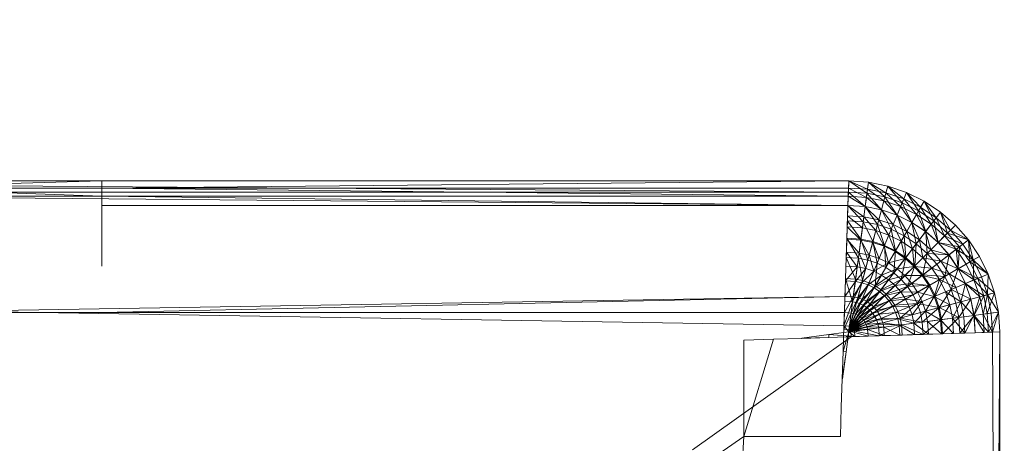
# Model space of a CAD drawing. Header units: metres. Extents: x 1314 to 1415, y -87 to -52.
# Tile 25 of 256: x 1322.297 to 1323.104, y -78.544 to -78.198. Entities that reach past the tile are written whole.
import ezdxf

# ---------------------------------------------------------------- set-up
doc = ezdxf.new("R2010")
doc.units = ezdxf.units.M
doc.header["$PDMODE"] = 65
doc.linetypes.add('AUSGEZOGEN', pattern=[0])
doc.layers.add('XR$2$Möblierung', color=4, linetype='AUSGEZOGEN', lineweight=13)
doc.layers.add('XR$3$Maßlinie 1_50', color=7, linetype='AUSGEZOGEN', lineweight=25)
doc.styles.add('ARIAL', font='arial.ttf')
doc.dimstyles.new('DIMSTYLE_12', dxfattribs={"dimtxt": 0.175, "dimasz": 0.15, "dimexe": 0, "dimexo": 0, "dimgap": 0.0875, "dimtad": 2, "dimrnd": 0.005, "dimzin": 4, "dimdsep": 46, "dimtxsty": 'ARIAL', "dimblk1": 'ALL_ML_KREIS', "dimblk2": 'ALL_ML_KREIS', "dimsah": 1, "dimcen": 0, "dimclrd": 3, "dimclre": 3, "dimclrt": 3, "dimadec": 0, "dimazin": 0, "dimtfac": 1, "dimtdec": 0, "dimtix": 1, "dimtmove": 2, "dimatfit": 3, "dimfxl": 0, "dimtzin": 0, "dimlwd": 0, "dimlwe": 25, "dimarcsym": 0})
doc.dimstyles.new('DIMSTYLE_9', dxfattribs={"dimtxt": 0.125, "dimasz": 0.15, "dimexe": 0, "dimexo": 0, "dimgap": 0.0625, "dimtad": 2, "dimrnd": 0.005, "dimzin": 4, "dimdsep": 46, "dimtxsty": 'ARIAL', "dimblk1": 'ALL_ML_KREIS', "dimblk2": 'ALL_ML_KREIS', "dimsah": 1, "dimcen": 0, "dimclrd": 3, "dimclre": 3, "dimclrt": 3, "dimadec": 0, "dimazin": 0, "dimtfac": 1, "dimtdec": 0, "dimtix": 1, "dimtmove": 2, "dimatfit": 3, "dimfxl": 0, "dimtzin": 0, "dimlwd": 0, "dimlwe": 25, "dimarcsym": 0})

# ---------------------------------------------------------------- blocks, each defined once
blk = doc.blocks.new('COMPLEXOBJECT_2')
at = {"layer": 'XR$2$Möblierung', "color": 52, "linetype": 'AUSGEZOGEN', "lineweight": 13, "transparency": 33554687}
for p, q in [((1321.75254, -78.32951), (1322.9763, -78.32951)), ((1322.976, -78.33866), (1321.75254, -78.32951)), ((1322.9763, -78.32951), (1322.04315, -78.32951)), ((1322.9763, -78.32951), (1322.08673, -78.32951)), ((1322.9763, -78.32951), (1322.12777, -78.32951)), ((1322.9763, -78.32951), (1322.16348, -78.32951)), ((1322.36442, -78.32951), (1322.16884, -78.33536)), ((1322.16884, -78.32951), (1322.36442, -78.32951)), ((1322.18118, -78.32951), (1322.36442, -78.32951)), ((1322.18523, -78.32951), (1322.36442, -78.32951)), ((1322.9763, -78.32951), (1322.19144, -78.32951)), ((1322.19786, -78.32951), (1322.36442, -78.32951)), ((1322.9763, -78.32951), (1322.20972, -78.32951)), ((1322.21305, -78.32951), (1322.36442, -78.32951)), ((1322.21709, -78.32951), (1322.36442, -78.32951)), ((1322.9763, -78.32951), (1322.21709, -78.32951)), ((1322.36442, -78.32951), (1322.36442, -78.33536)), ((1322.9763, -78.32951), (1322.36442, -78.33536)), ((1322.36442, -78.32951), (1322.9763, -78.32951)), ((1322.976, -78.33866), (1322.9763, -78.32951)), ((1322.9763, -78.32951), (1322.97611, -78.33536)), ((1322.9763, -78.32951), (1322.99167, -78.33638)), ((1322.9763, -78.32951), (1322.99244, -78.33056)), ((1322.99124, -78.33966), (1322.9763, -78.32951)), ((1322.99124, -78.33966), (1322.99244, -78.33056)), ((1322.99244, -78.33056), (1322.99167, -78.33638)), ((1322.99244, -78.33056), (1323.00678, -78.33939)), ((1322.99244, -78.33056), (1323.0083, -78.33372)), ((1323.00593, -78.34258), (1322.99244, -78.33056)), ((1321.75183, -78.33866), (1322.976, -78.33866)), ((1322.97564, -78.34957), (1321.75183, -78.33866)), ((1322.16884, -78.33536), (1322.36442, -78.34209)), ((1322.16884, -78.33536), (1322.36442, -78.33536)), ((1322.36442, -78.33536), (1322.36442, -78.34209)), ((1322.36442, -78.33536), (1322.97589, -78.34209)), ((1322.36442, -78.33536), (1322.97611, -78.33536)), ((1322.97564, -78.34957), (1322.976, -78.33866)), ((1322.97611, -78.33536), (1322.97589, -78.34209)), ((1322.976, -78.33866), (1322.99124, -78.33966)), ((1322.98981, -78.3505), (1322.976, -78.33866)), ((1322.97611, -78.33536), (1322.99079, -78.34306)), ((1322.97611, -78.33536), (1322.99167, -78.33638)), ((1322.99167, -78.33638), (1322.99079, -78.34306)), ((1322.99167, -78.33638), (1323.00504, -78.3459)), ((1322.99167, -78.33638), (1323.00678, -78.33939)), ((1323.00593, -78.34258), (1323.0083, -78.33372)), ((1323.0083, -78.33372), (1323.00678, -78.33939)), ((1323.0083, -78.33372), (1323.02137, -78.34434)), ((1323.0083, -78.33372), (1323.02362, -78.33892)), ((1323.02011, -78.3474), (1323.0083, -78.33372)), ((1323.02011, -78.3474), (1323.02362, -78.33892)), ((1323.02362, -78.33892), (1323.02137, -78.34434)), ((1323.02362, -78.33892), (1323.03519, -78.35115)), ((1323.02362, -78.33892), (1323.03812, -78.34607)), ((1323.03354, -78.35402), (1323.02362, -78.33892)), ((1322.16884, -78.34209), (1322.36442, -78.34209)), ((1322.36442, -78.34209), (1322.36442, -78.34966)), ((1322.36442, -78.34209), (1322.97564, -78.34966)), ((1322.36442, -78.34209), (1322.97589, -78.34209)), ((1322.97589, -78.34209), (1322.97564, -78.34966)), ((1322.97589, -78.34209), (1322.9898, -78.35059)), ((1322.97589, -78.34209), (1322.99079, -78.34306)), ((1322.99079, -78.34306), (1322.9898, -78.35059)), ((1322.98981, -78.3505), (1322.99124, -78.33966)), ((1322.99079, -78.34306), (1323.00307, -78.35323)), ((1322.99079, -78.34306), (1323.00504, -78.3459)), ((1322.99124, -78.33966), (1323.00593, -78.34258)), ((1323.0031, -78.35314), (1322.99124, -78.33966)), ((1323.00504, -78.3459), (1323.00307, -78.35323)), ((1323.0031, -78.35314), (1323.00593, -78.34258)), ((1323.00678, -78.33939), (1323.00504, -78.3459)), ((1323.00504, -78.3459), (1323.01589, -78.35758)), ((1323.00504, -78.3459), (1323.01879, -78.35057)), ((1323.00593, -78.34258), (1323.02011, -78.3474)), ((1323.01592, -78.3575), (1323.00593, -78.34258)), ((1323.00678, -78.33939), (1323.01879, -78.35057)), ((1323.00678, -78.33939), (1323.02137, -78.34434)), ((1323.02137, -78.34434), (1323.01879, -78.35057)), ((1323.02137, -78.34434), (1323.03182, -78.35699)), ((1323.02137, -78.34434), (1323.03519, -78.35115)), ((1323.03812, -78.34607), (1323.03354, -78.35402)), ((1323.03812, -78.34607), (1323.03519, -78.35115)), ((1323.03812, -78.34607), (1323.05157, -78.35506)), ((1323.03812, -78.34607), (1323.048, -78.35971)), ((1323.04599, -78.36234), (1323.03812, -78.34607)), ((1322.36442, -78.34966), (1322.36442, -78.35806)), ((1322.36442, -78.34966), (1322.97564, -78.34966)), ((1322.97523, -78.36218), (1322.97564, -78.34957)), ((1322.97564, -78.34966), (1322.97536, -78.35806)), ((1322.97564, -78.34957), (1322.98981, -78.3505)), ((1322.98816, -78.36303), (1322.97564, -78.34957)), ((1322.97564, -78.34966), (1322.9887, -78.35893)), ((1322.97564, -78.34966), (1322.9898, -78.35059)), ((1322.98816, -78.36303), (1322.98981, -78.3505)), ((1322.9898, -78.35059), (1322.9887, -78.35893)), ((1322.9898, -78.35059), (1323.0009, -78.36136)), ((1322.9898, -78.35059), (1323.00307, -78.35323)), ((1322.98981, -78.3505), (1323.0031, -78.35314)), ((1322.99983, -78.36535), (1322.98981, -78.3505)), ((1322.99983, -78.36535), (1323.0031, -78.35314)), ((1323.00307, -78.35323), (1323.0009, -78.36136)), ((1323.00307, -78.35323), (1323.01267, -78.36535)), ((1323.00307, -78.35323), (1323.01589, -78.35758)), ((1323.0031, -78.35314), (1323.01592, -78.3575)), ((1323.01109, -78.36917), (1323.0031, -78.35314)), ((1323.01879, -78.35057), (1323.01589, -78.35758)), ((1323.01592, -78.3575), (1323.02011, -78.3474)), ((1323.01879, -78.35057), (1323.02803, -78.36356)), ((1323.01879, -78.35057), (1323.03182, -78.35699)), ((1323.02011, -78.3474), (1323.03354, -78.35402)), ((1323.02807, -78.36349), (1323.02011, -78.3474)), ((1323.03354, -78.35402), (1323.02807, -78.36349)), ((1323.03519, -78.35115), (1323.03182, -78.35699)), ((1323.03354, -78.35402), (1323.04599, -78.36234)), ((1323.03933, -78.37101), (1323.03354, -78.35402)), ((1323.048, -78.35971), (1323.03519, -78.35115)), ((1323.03519, -78.35115), (1323.0439, -78.36506)), ((1323.05157, -78.35506), (1323.04599, -78.36234)), ((1323.048, -78.35971), (1323.05157, -78.35506)), ((1323.05157, -78.35506), (1323.06373, -78.36572)), ((1323.05157, -78.35506), (1323.05958, -78.36987)), ((1323.05724, -78.37221), (1323.05157, -78.35506)), ((1322.36442, -78.35806), (1322.36442, -78.36725)), ((1322.97476, -78.37642), (1322.97523, -78.36218)), ((1322.97536, -78.35806), (1322.97506, -78.36725)), ((1322.97523, -78.36218), (1322.98816, -78.36303)), ((1322.9863, -78.37717), (1322.97523, -78.36218)), ((1322.97536, -78.35806), (1322.9875, -78.36807)), ((1322.97536, -78.35806), (1322.9887, -78.35893)), ((1322.9863, -78.37717), (1322.98816, -78.36303)), ((1322.9887, -78.35893), (1322.9875, -78.36807)), ((1322.98816, -78.36303), (1322.99983, -78.36535)), ((1322.99613, -78.37913), (1322.98816, -78.36303)), ((1322.9887, -78.35893), (1322.99851, -78.37026)), ((1322.9887, -78.35893), (1323.0009, -78.36136)), ((1323.0009, -78.36136), (1322.99851, -78.37026)), ((1323.0009, -78.36136), (1323.00914, -78.37387)), ((1323.0009, -78.36136), (1323.01267, -78.36535)), ((1323.01109, -78.36917), (1323.01592, -78.3575)), ((1323.01589, -78.35758), (1323.01267, -78.36535)), ((1323.01589, -78.35758), (1323.02382, -78.37085)), ((1323.01589, -78.35758), (1323.02803, -78.36356)), ((1323.01592, -78.3575), (1323.02807, -78.36349)), ((1323.02175, -78.37443), (1323.01592, -78.3575)), ((1323.03182, -78.35699), (1323.02803, -78.36356)), ((1323.0439, -78.36506), (1323.03182, -78.35699)), ((1323.03182, -78.35699), (1323.03928, -78.37108)), ((1323.04599, -78.36234), (1323.03933, -78.37101)), ((1323.0439, -78.36506), (1323.048, -78.35971)), ((1323.04599, -78.36234), (1323.05724, -78.37221)), ((1323.04951, -78.37994), (1323.04599, -78.36234)), ((1323.05958, -78.36987), (1323.048, -78.35971)), ((1323.048, -78.35971), (1323.05482, -78.37464)), ((1322.36442, -78.36725), (1322.36442, -78.37722)), ((1322.97506, -78.36725), (1322.97474, -78.37722)), ((1322.97506, -78.36725), (1322.9862, -78.37797)), ((1322.97506, -78.36725), (1322.9875, -78.36807)), ((1322.9875, -78.36807), (1322.9862, -78.37797)), ((1322.9875, -78.36807), (1322.99851, -78.37026)), ((1322.99851, -78.37026), (1322.99593, -78.3799)), ((1322.99613, -78.37913), (1322.99983, -78.36535)), ((1322.99851, -78.37026), (1323.00532, -78.38309)), ((1322.99851, -78.37026), (1323.00914, -78.37387)), ((1322.99983, -78.36535), (1323.01109, -78.36917)), ((1323.00563, -78.38235), (1322.99983, -78.36535)), ((1323.01109, -78.36917), (1323.00563, -78.38235)), ((1323.01267, -78.36535), (1323.00914, -78.37387)), ((1323.01462, -78.38678), (1323.01109, -78.36917)), ((1323.02175, -78.37443), (1323.01109, -78.36917)), ((1323.01267, -78.36535), (1323.01921, -78.37883)), ((1323.01267, -78.36535), (1323.02382, -78.37085)), ((1323.02382, -78.37085), (1323.01921, -78.37883)), ((1323.02807, -78.36349), (1323.02175, -78.37443)), ((1323.02803, -78.36356), (1323.02382, -78.37085)), ((1323.03415, -78.37776), (1323.02382, -78.37085)), ((1323.02382, -78.37085), (1323.02854, -78.38507)), ((1323.03928, -78.37108), (1323.02803, -78.36356)), ((1323.02803, -78.36356), (1323.03415, -78.37776)), ((1323.03164, -78.38103), (1323.02807, -78.36349)), ((1323.03933, -78.37101), (1323.02807, -78.36349)), ((1323.03933, -78.37101), (1323.03164, -78.38103)), ((1323.03415, -78.37776), (1323.03928, -78.37108)), ((1323.03928, -78.37108), (1323.0439, -78.36506)), ((1323.04945, -78.38), (1323.03928, -78.37108)), ((1323.03928, -78.37108), (1323.0435, -78.38595)), ((1323.04058, -78.38888), (1323.03933, -78.37101)), ((1323.04951, -78.37994), (1323.03933, -78.37101)), ((1323.05482, -78.37464), (1323.0439, -78.36506)), ((1323.0439, -78.36506), (1323.04945, -78.38)), ((1323.05482, -78.37464), (1323.05958, -78.36987)), ((1323.06373, -78.36572), (1323.05724, -78.37221)), ((1323.05958, -78.36987), (1323.06373, -78.36572)), ((1323.0744, -78.37788), (1323.05958, -78.36987)), ((1323.06974, -78.38146), (1323.05958, -78.36987)), ((1323.06373, -78.36572), (1323.0744, -78.37788)), ((1322.36442, -78.37722), (1322.36442, -78.38792)), ((1322.97425, -78.39221), (1322.97476, -78.37642)), ((1322.97474, -78.37722), (1322.97439, -78.38792)), ((1322.97474, -78.37722), (1322.9848, -78.3886)), ((1322.97474, -78.37722), (1322.9862, -78.37797)), ((1322.97476, -78.37642), (1322.9863, -78.37717)), ((1322.98424, -78.39287), (1322.97476, -78.37642)), ((1322.98424, -78.39287), (1322.9863, -78.37717)), ((1322.9862, -78.37797), (1322.9848, -78.3886)), ((1322.9862, -78.37797), (1322.99315, -78.39026)), ((1322.9862, -78.37797), (1322.99593, -78.3799)), ((1322.9863, -78.37717), (1322.99613, -78.37913)), ((1322.99204, -78.39442), (1322.9863, -78.37717)), ((1322.99204, -78.39442), (1322.99613, -78.37913)), ((1322.99613, -78.37913), (1323.00563, -78.38235)), ((1322.99957, -78.39698), (1322.99613, -78.37913)), ((1323.00914, -78.37387), (1323.00532, -78.38309)), ((1323.00914, -78.37387), (1323.01422, -78.38748)), ((1323.00914, -78.37387), (1323.01921, -78.37883)), ((1323.01422, -78.38748), (1323.01921, -78.37883)), ((1323.02175, -78.37443), (1323.01462, -78.38678)), ((1323.01921, -78.37883), (1323.02247, -78.39299)), ((1323.01921, -78.37883), (1323.02854, -78.38507)), ((1323.02295, -78.39235), (1323.02175, -78.37443)), ((1323.03164, -78.38103), (1323.02175, -78.37443)), ((1323.02854, -78.38507), (1323.03415, -78.37776)), ((1323.0435, -78.38595), (1323.03415, -78.37776)), ((1323.03415, -78.37776), (1323.03699, -78.39247)), ((1323.04945, -78.38), (1323.05482, -78.37464)), ((1323.05724, -78.37221), (1323.04951, -78.37994)), ((1323.06974, -78.38146), (1323.05482, -78.37464)), ((1323.0644, -78.38556), (1323.05482, -78.37464)), ((1323.0744, -78.37788), (1323.05724, -78.37221)), ((1323.05724, -78.37221), (1323.06712, -78.38347)), ((1323.0744, -78.37788), (1323.06712, -78.38347)), ((1323.06974, -78.38146), (1323.0744, -78.37788)), ((1323.08338, -78.39133), (1323.0744, -78.37788)), ((1323.0783, -78.39427), (1323.0744, -78.37788)), ((1323.07544, -78.39592), (1323.0744, -78.37788)), ((1322.99593, -78.3799), (1322.99315, -78.39026)), ((1322.99593, -78.3799), (1323.00122, -78.393)), ((1322.99593, -78.3799), (1323.00532, -78.38309)), ((1323.00563, -78.38235), (1322.99957, -78.39698)), ((1323.00122, -78.393), (1323.00532, -78.38309)), ((1323.00532, -78.38309), (1323.00886, -78.39676)), ((1323.00532, -78.38309), (1323.01422, -78.38748)), ((1323.0067, -78.4005), (1323.00563, -78.38235)), ((1323.01462, -78.38678), (1323.00563, -78.38235)), ((1323.01462, -78.38678), (1323.0067, -78.4005)), ((1323.00886, -78.39676), (1323.01422, -78.38748)), ((1323.01332, -78.40492), (1323.01462, -78.38678)), ((1323.01422, -78.38748), (1323.02247, -78.39299)), ((1323.02295, -78.39235), (1323.01462, -78.38678)), ((1323.02247, -78.39299), (1323.02854, -78.38507)), ((1323.03164, -78.38103), (1323.02295, -78.39235)), ((1323.03699, -78.39247), (1323.02854, -78.38507)), ((1323.02854, -78.38507), (1323.02992, -78.39953)), ((1323.03049, -78.39896), (1323.03164, -78.38103)), ((1323.04058, -78.38888), (1323.03164, -78.38103)), ((1323.03699, -78.39247), (1323.0435, -78.38595)), ((1323.04951, -78.37994), (1323.04058, -78.38888)), ((1323.0435, -78.38595), (1323.04945, -78.38)), ((1323.05837, -78.39018), (1323.0435, -78.38595)), ((1323.0517, -78.3953), (1323.0435, -78.38595)), ((1323.0644, -78.38556), (1323.04945, -78.38)), ((1323.05837, -78.39018), (1323.04945, -78.38)), ((1323.05844, -78.39013), (1323.04951, -78.37994)), ((1323.06712, -78.38347), (1323.04951, -78.37994)), ((1323.05837, -78.39018), (1323.0644, -78.38556)), ((1323.06712, -78.38347), (1323.05844, -78.39013)), ((1323.0644, -78.38556), (1323.06974, -78.38146)), ((1323.0783, -78.39427), (1323.0644, -78.38556)), ((1323.07247, -78.39764), (1323.0644, -78.38556)), ((1323.06589, -78.40143), (1323.0644, -78.38556)), ((1323.06597, -78.40139), (1323.06712, -78.38347)), ((1323.06712, -78.38347), (1323.07544, -78.39592)), ((1323.0783, -78.39427), (1323.06974, -78.38146)), ((1322.36442, -78.38792), (1322.36442, -78.39932)), ((1322.97368, -78.4095), (1322.97425, -78.39221)), ((1322.97439, -78.38792), (1322.97401, -78.39932)), ((1322.98197, -78.41004), (1322.97425, -78.39221)), ((1322.98424, -78.39287), (1322.97425, -78.39221)), ((1322.97439, -78.38792), (1322.98331, -78.39993)), ((1322.97439, -78.38792), (1322.9848, -78.3886)), ((1322.98197, -78.41004), (1322.98424, -78.39287)), ((1322.9848, -78.3886), (1322.98331, -78.39993)), ((1322.98755, -78.41115), (1322.98424, -78.39287)), ((1322.99204, -78.39442), (1322.98424, -78.39287)), ((1322.9848, -78.3886), (1322.99019, -78.4013)), ((1322.9848, -78.3886), (1322.99315, -78.39026)), ((1322.98755, -78.41115), (1322.99204, -78.39442)), ((1322.99019, -78.4013), (1322.99315, -78.39026)), ((1322.99957, -78.39698), (1322.99204, -78.39442)), ((1322.99315, -78.39026), (1322.99684, -78.40355)), ((1322.99315, -78.39026), (1323.00122, -78.393)), ((1322.99684, -78.40355), (1323.00122, -78.393)), ((1323.00122, -78.393), (1323.00886, -78.39676)), ((1323.00886, -78.39676), (1323.02247, -78.39299)), ((1323.02295, -78.39235), (1323.01332, -78.40492)), ((1323.01594, -78.4015), (1323.02247, -78.39299)), ((1323.0193, -78.41016), (1323.02295, -78.39235)), ((1323.02247, -78.39299), (1323.02992, -78.39953)), ((1323.03049, -78.39896), (1323.02295, -78.39235)), ((1323.02992, -78.39953), (1323.03699, -78.39247)), ((1323.04058, -78.38888), (1323.03049, -78.39896)), ((1323.0517, -78.3953), (1323.03699, -78.39247)), ((1323.04439, -78.40091), (1323.03699, -78.39247)), ((1323.0371, -78.4065), (1323.04058, -78.38888)), ((1323.04842, -78.39782), (1323.04058, -78.38888)), ((1323.05844, -78.39013), (1323.04058, -78.38888)), ((1323.04439, -78.40091), (1323.0517, -78.3953)), ((1323.05844, -78.39013), (1323.04842, -78.39782)), ((1323.0517, -78.3953), (1323.05837, -78.39018)), ((1323.06589, -78.40143), (1323.0517, -78.3953)), ((1323.0586, -78.40564), (1323.0517, -78.3953)), ((1323.05503, -78.4077), (1323.05844, -78.39013)), ((1323.06589, -78.40143), (1323.05837, -78.39018)), ((1323.06597, -78.40139), (1323.05844, -78.39013)), ((1323.07247, -78.39764), (1323.0783, -78.39427)), ((1323.08338, -78.39133), (1323.07544, -78.39592)), ((1323.0783, -78.39427), (1323.08338, -78.39133)), ((1323.09054, -78.40584), (1323.0783, -78.39427)), ((1323.08512, -78.40808), (1323.0783, -78.39427)), ((1323.07889, -78.41066), (1323.0783, -78.39427)), ((1323.08338, -78.39133), (1323.09054, -78.40584)), ((1322.97401, -78.39932), (1322.97362, -78.41138)), ((1322.97362, -78.41138), (1322.98331, -78.39993)), ((1322.97401, -78.39932), (1322.98331, -78.39993)), ((1322.98173, -78.41192), (1322.98331, -78.39993)), ((1322.98173, -78.41192), (1322.99019, -78.4013)), ((1322.98331, -78.39993), (1322.99019, -78.4013)), ((1322.98706, -78.41298), (1322.99019, -78.4013)), ((1322.98706, -78.41298), (1322.99684, -78.40355)), ((1322.99019, -78.4013), (1322.99684, -78.40355)), ((1322.99222, -78.41473), (1322.99684, -78.40355)), ((1322.99957, -78.39698), (1322.99294, -78.41298)), ((1322.99684, -78.40355), (1323.00886, -78.39676)), ((1322.99684, -78.40355), (1323.00314, -78.40666)), ((1322.99804, -78.41549), (1322.99957, -78.39698)), ((1323.0067, -78.4005), (1322.99804, -78.41549)), ((1323.0067, -78.4005), (1322.99957, -78.39698)), ((1323.00314, -78.40666), (1323.00886, -78.39676)), ((1323.00314, -78.40666), (1323.01594, -78.4015)), ((1323.01332, -78.40492), (1323.0067, -78.4005)), ((1323.00886, -78.39676), (1323.01594, -78.4015)), ((1323.00898, -78.41056), (1323.01594, -78.4015)), ((1323.01594, -78.4015), (1323.02992, -78.39953)), ((1323.01594, -78.4015), (1323.02234, -78.40711)), ((1323.03049, -78.39896), (1323.0193, -78.41016)), ((1323.02234, -78.40711), (1323.02992, -78.39953)), ((1323.02454, -78.41614), (1323.03049, -78.39896)), ((1323.04439, -78.40091), (1323.02992, -78.39953)), ((1323.03647, -78.40699), (1323.02992, -78.39953)), ((1323.0371, -78.4065), (1323.03049, -78.39896)), ((1323.03647, -78.40699), (1323.04439, -78.40091)), ((1323.04842, -78.39782), (1323.0371, -78.4065)), ((1323.0586, -78.40564), (1323.04439, -78.40091)), ((1323.05062, -78.41025), (1323.04439, -78.40091)), ((1323.05503, -78.4077), (1323.04842, -78.39782)), ((1323.06597, -78.40139), (1323.05503, -78.4077)), ((1323.0586, -78.40564), (1323.06589, -78.40143)), ((1323.06029, -78.41837), (1323.06597, -78.40139)), ((1323.06589, -78.40143), (1323.07247, -78.39764)), ((1323.07889, -78.41066), (1323.06589, -78.40143)), ((1323.07188, -78.41357), (1323.06589, -78.40143)), ((1323.07544, -78.39592), (1323.06597, -78.40139)), ((1323.07196, -78.41353), (1323.06597, -78.40139)), ((1323.08206, -78.40935), (1323.06597, -78.40139)), ((1323.07889, -78.41066), (1323.07247, -78.39764)), ((1323.09054, -78.40584), (1323.07544, -78.39592)), ((1323.07544, -78.39592), (1323.08206, -78.40935)), ((1322.97307, -78.42817), (1322.97368, -78.4095)), ((1322.9732, -78.42408), (1322.97362, -78.41138)), ((1322.97362, -78.41138), (1322.98173, -78.41192)), ((1322.97953, -78.42859), (1322.97368, -78.4095)), ((1322.98197, -78.41004), (1322.97368, -78.4095)), ((1322.97953, -78.42859), (1322.98197, -78.41004)), ((1322.98755, -78.41115), (1322.97953, -78.42859)), ((1322.98755, -78.41115), (1322.98197, -78.41004)), ((1322.98271, -78.42923), (1322.98755, -78.41115)), ((1322.99294, -78.41298), (1322.98755, -78.41115)), ((1322.99222, -78.41473), (1323.00314, -78.40666)), ((1322.9971, -78.41713), (1323.00314, -78.40666)), ((1322.9971, -78.41713), (1323.00898, -78.41056)), ((1323.01332, -78.40492), (1322.99804, -78.41549)), ((1323.00162, -78.42016), (1323.00898, -78.41056)), ((1323.01332, -78.40492), (1323.00277, -78.41865)), ((1323.0193, -78.41016), (1323.00277, -78.41865)), ((1323.00314, -78.40666), (1323.00898, -78.41056)), ((1323.0193, -78.41016), (1323.00705, -78.42241)), ((1323.00898, -78.41056), (1323.02234, -78.40711)), ((1323.00898, -78.41056), (1323.01426, -78.41519)), ((1323.0193, -78.41016), (1323.01332, -78.40492)), ((1323.01426, -78.41519), (1323.02234, -78.40711)), ((1323.02454, -78.41614), (1323.0193, -78.41016)), ((1323.02234, -78.40711), (1323.03647, -78.40699)), ((1323.02234, -78.40711), (1323.02796, -78.41352)), ((1323.0371, -78.4065), (1323.02454, -78.41614)), ((1323.02796, -78.41352), (1323.03647, -78.40699)), ((1323.05062, -78.41025), (1323.03647, -78.40699)), ((1323.04198, -78.41524), (1323.03647, -78.40699)), ((1323.04267, -78.41484), (1323.0371, -78.4065)), ((1323.05503, -78.4077), (1323.0371, -78.4065)), ((1323.04198, -78.41524), (1323.05062, -78.41025)), ((1323.05503, -78.4077), (1323.04267, -78.41484)), ((1323.04636, -78.42414), (1323.05062, -78.41025)), ((1323.04711, -78.42383), (1323.05503, -78.4077)), ((1323.05062, -78.41025), (1323.0586, -78.40564)), ((1323.0641, -78.41679), (1323.05062, -78.41025)), ((1323.05559, -78.42031), (1323.05062, -78.41025)), ((1323.06029, -78.41837), (1323.05503, -78.4077)), ((1323.07188, -78.41357), (1323.0586, -78.40564)), ((1323.0641, -78.41679), (1323.0586, -78.40564)), ((1323.07188, -78.41357), (1323.07889, -78.41066)), ((1323.08206, -78.40935), (1323.07196, -78.41353)), ((1323.07889, -78.41066), (1323.08512, -78.40808)), ((1323.09007, -78.42267), (1323.07889, -78.41066)), ((1323.08356, -78.42442), (1323.07889, -78.41066)), ((1323.09054, -78.40584), (1323.08206, -78.40935)), ((1323.09574, -78.42115), (1323.08206, -78.40935)), ((1323.08206, -78.40935), (1323.08687, -78.42353)), ((1323.08512, -78.40808), (1323.09054, -78.40584)), ((1323.09007, -78.42267), (1323.08512, -78.40808)), ((1323.09007, -78.42267), (1323.09054, -78.40584)), ((1323.09574, -78.42115), (1323.09054, -78.40584)), ((1322.9732, -78.42408), (1322.98173, -78.41192)), ((1322.98007, -78.42453), (1322.98173, -78.41192)), ((1322.98007, -78.42453), (1322.98706, -78.41298)), ((1322.98173, -78.41192), (1322.98706, -78.41298)), ((1322.99294, -78.41298), (1322.98271, -78.42923)), ((1322.98377, -78.42526), (1322.98706, -78.41298)), ((1322.98377, -78.42526), (1322.99222, -78.41473)), ((1322.98578, -78.43027), (1322.99294, -78.41298)), ((1322.99804, -78.41549), (1322.98578, -78.43027)), ((1322.98706, -78.41298), (1322.99222, -78.41473)), ((1322.98735, -78.42648), (1322.99222, -78.41473)), ((1322.98735, -78.42648), (1322.9971, -78.41713)), ((1322.99804, -78.41549), (1322.98869, -78.4317)), ((1323.00277, -78.41865), (1322.98869, -78.4317)), ((1322.99074, -78.42815), (1322.9971, -78.41713)), ((1323.00277, -78.41865), (1322.99138, -78.4335)), ((1322.99222, -78.41473), (1322.9971, -78.41713)), ((1322.99804, -78.41549), (1322.99294, -78.41298)), ((1322.9971, -78.41713), (1323.00162, -78.42016)), ((1323.00277, -78.41865), (1322.99804, -78.41549)), ((1323.00162, -78.42016), (1323.01426, -78.41519)), ((1323.00705, -78.42241), (1323.00277, -78.41865)), ((1323.00571, -78.42374), (1323.01426, -78.41519)), ((1323.02454, -78.41614), (1323.00705, -78.42241)), ((1323.02454, -78.41614), (1323.0108, -78.42668)), ((1323.01426, -78.41519), (1323.02796, -78.41352)), ((1323.01426, -78.41519), (1323.01889, -78.42047)), ((1323.01889, -78.42047), (1323.02796, -78.41352)), ((1323.04267, -78.41484), (1323.02454, -78.41614)), ((1323.02896, -78.42275), (1323.02454, -78.41614)), ((1323.03269, -78.4206), (1323.02796, -78.41352)), ((1323.02796, -78.41352), (1323.04198, -78.41524)), ((1323.04267, -78.41484), (1323.02896, -78.42275)), ((1323.03248, -78.42989), (1323.04267, -78.41484)), ((1323.03269, -78.4206), (1323.04198, -78.41524)), ((1323.04636, -78.42414), (1323.04198, -78.41524)), ((1323.04711, -78.42383), (1323.04267, -78.41484)), ((1323.06029, -78.41837), (1323.04711, -78.42383)), ((1323.05033, -78.43332), (1323.06029, -78.41837)), ((1323.05559, -78.42031), (1323.0641, -78.41679)), ((1323.07196, -78.41353), (1323.06029, -78.41837)), ((1323.06411, -78.42963), (1323.06029, -78.41837)), ((1323.07631, -78.42636), (1323.06029, -78.41837)), ((1323.0641, -78.41679), (1323.07188, -78.41357)), ((1323.0681, -78.42856), (1323.0641, -78.41679)), ((1323.0681, -78.42856), (1323.07188, -78.41357)), ((1323.08356, -78.42442), (1323.07188, -78.41357)), ((1323.07623, -78.42638), (1323.07188, -78.41357)), ((1323.07631, -78.42636), (1323.07196, -78.41353)), ((1323.08687, -78.42353), (1323.07196, -78.41353)), ((1322.16884, -78.43736), (1322.9732, -78.42408)), ((1322.36442, -78.43736), (1322.9732, -78.42408)), ((1322.97277, -78.43736), (1322.9732, -78.42408)), ((1322.97277, -78.43736), (1322.98007, -78.42453)), ((1322.9732, -78.42408), (1322.98007, -78.42453)), ((1322.97833, -78.43772), (1322.98007, -78.42453)), ((1322.97833, -78.43772), (1322.98377, -78.42526)), ((1322.98007, -78.42453), (1322.98377, -78.42526)), ((1322.98033, -78.43812), (1322.98377, -78.42526)), ((1322.98033, -78.43812), (1322.98735, -78.42648)), ((1322.98226, -78.43877), (1322.98735, -78.42648)), ((1322.98377, -78.42526), (1322.98735, -78.42648)), ((1322.98735, -78.42648), (1322.99074, -78.42815)), ((1322.99074, -78.42815), (1323.00162, -78.42016)), ((1323.00705, -78.42241), (1322.99138, -78.4335)), ((1323.00705, -78.42241), (1322.99382, -78.43564)), ((1323.0108, -78.42668), (1322.99382, -78.43564)), ((1322.99388, -78.43025), (1323.00162, -78.42016)), ((1322.99388, -78.43025), (1323.00571, -78.42374)), ((1323.0108, -78.42668), (1322.99595, -78.43808)), ((1322.99672, -78.43274), (1323.00571, -78.42374)), ((1322.99672, -78.43274), (1323.0093, -78.42783)), ((1322.99921, -78.43558), (1323.0093, -78.42783)), ((1323.00162, -78.42016), (1323.00571, -78.42374)), ((1323.00571, -78.42374), (1323.01889, -78.42047)), ((1323.00571, -78.42374), (1323.0093, -78.42783)), ((1323.0108, -78.42668), (1323.00705, -78.42241)), ((1323.0093, -78.42783), (1323.01889, -78.42047)), ((1323.0093, -78.42783), (1323.0228, -78.42631)), ((1323.0093, -78.42783), (1323.01232, -78.43236)), ((1323.02896, -78.42275), (1323.0108, -78.42668)), ((1323.01396, -78.43141), (1323.0108, -78.42668)), ((1323.01232, -78.43236), (1323.0228, -78.42631)), ((1323.02896, -78.42275), (1323.01396, -78.43141)), ((1323.01889, -78.42047), (1323.0228, -78.42631)), ((1323.01889, -78.42047), (1323.03269, -78.4206)), ((1323.0228, -78.42631), (1323.03269, -78.4206)), ((1323.0259, -78.43261), (1323.0228, -78.42631)), ((1323.0228, -78.42631), (1323.03646, -78.42824)), ((1323.03248, -78.42989), (1323.02896, -78.42275)), ((1323.04711, -78.42383), (1323.03248, -78.42989)), ((1323.04636, -78.42414), (1323.03269, -78.4206)), ((1323.03646, -78.42824), (1323.03269, -78.4206)), ((1323.03646, -78.42824), (1323.04636, -78.42414)), ((1323.0392, -78.4363), (1323.04636, -78.42414)), ((1323.04636, -78.42414), (1323.05559, -78.42031)), ((1323.0592, -78.43095), (1323.04636, -78.42414)), ((1323.04955, -78.43353), (1323.04636, -78.42414)), ((1323.05033, -78.43332), (1323.04711, -78.42383)), ((1323.0681, -78.42856), (1323.05559, -78.42031)), ((1323.0592, -78.43095), (1323.05559, -78.42031)), ((1323.07631, -78.42636), (1323.06411, -78.42963)), ((1323.06643, -78.44129), (1323.07631, -78.42636)), ((1323.0681, -78.42856), (1323.07623, -78.42638)), ((1323.07623, -78.42638), (1323.08356, -78.42442)), ((1323.07887, -78.43965), (1323.07623, -78.42638)), ((1323.08687, -78.42353), (1323.07631, -78.42636)), ((1323.07895, -78.43964), (1323.07631, -78.42636)), ((1323.07887, -78.43965), (1323.08356, -78.42442)), ((1323.07895, -78.43964), (1323.08687, -78.42353)), ((1323.08356, -78.42442), (1323.09007, -78.42267)), ((1323.08639, -78.43866), (1323.08356, -78.42442)), ((1323.08639, -78.43866), (1323.09007, -78.42267)), ((1323.09574, -78.42115), (1323.08687, -78.42353)), ((1323.08687, -78.42353), (1323.08979, -78.43822)), ((1323.08979, -78.43822), (1323.09574, -78.42115)), ((1323.09007, -78.42267), (1323.09574, -78.42115)), ((1323.09889, -78.43702), (1323.09007, -78.42267)), ((1323.09308, -78.43778), (1323.09007, -78.42267)), ((1323.09574, -78.42115), (1323.09889, -78.43702)), ((1322.97241, -78.44815), (1321.74492, -78.42817)), ((1322.97241, -78.44815), (1322.97307, -78.42817)), ((1322.97953, -78.42859), (1322.97241, -78.44815)), ((1322.97953, -78.42859), (1322.97307, -78.42817)), ((1322.97692, -78.44844), (1322.97953, -78.42859)), ((1322.98271, -78.42923), (1322.97692, -78.44844)), ((1322.97753, -78.44856), (1322.98271, -78.42923)), ((1322.98578, -78.43027), (1322.97753, -78.44856)), ((1322.97812, -78.44876), (1322.98578, -78.43027)), ((1322.98869, -78.4317), (1322.97812, -78.44876)), ((1322.98869, -78.4317), (1322.97868, -78.44904)), ((1322.99138, -78.4335), (1322.97868, -78.44904)), ((1322.99138, -78.4335), (1322.97919, -78.44938)), ((1322.99382, -78.43564), (1322.97919, -78.44938)), ((1322.98271, -78.42923), (1322.97953, -78.42859)), ((1322.99382, -78.43564), (1322.97966, -78.44979)), ((1322.98226, -78.43877), (1322.99074, -78.42815)), ((1322.98578, -78.43027), (1322.98271, -78.42923)), ((1322.98408, -78.43967), (1322.99074, -78.42815)), ((1322.98408, -78.43967), (1322.99388, -78.43025)), ((1322.98578, -78.44081), (1322.99388, -78.43025)), ((1322.98869, -78.4317), (1322.98578, -78.43027)), ((1322.98578, -78.44081), (1322.99672, -78.43274)), ((1322.98731, -78.44215), (1322.99672, -78.43274)), ((1322.98731, -78.44215), (1322.99921, -78.43558)), ((1322.98865, -78.44368), (1322.99921, -78.43558)), ((1322.99138, -78.4335), (1322.98869, -78.4317)), ((1322.99074, -78.42815), (1322.99388, -78.43025)), ((1322.99382, -78.43564), (1322.99138, -78.4335)), ((1322.99595, -78.43808), (1322.99382, -78.43564)), ((1322.99388, -78.43025), (1322.99672, -78.43274)), ((1323.01396, -78.43141), (1322.99595, -78.43808)), ((1322.99672, -78.43274), (1322.99921, -78.43558)), ((1323.01396, -78.43141), (1322.99776, -78.44077)), ((1322.99921, -78.43558), (1323.01232, -78.43236)), ((1322.99921, -78.43558), (1323.00131, -78.43872)), ((1323.00131, -78.43872), (1323.01232, -78.43236)), ((1323.01232, -78.43236), (1323.01473, -78.43724)), ((1323.01232, -78.43236), (1323.0259, -78.43261)), ((1323.03248, -78.42989), (1323.01396, -78.43141)), ((1323.01648, -78.43651), (1323.01396, -78.43141)), ((1323.01473, -78.43724), (1323.0259, -78.43261)), ((1323.03248, -78.42989), (1323.01648, -78.43651)), ((1323.01831, -78.4419), (1323.03248, -78.42989)), ((1323.0259, -78.43261), (1323.03646, -78.42824)), ((1323.02816, -78.43926), (1323.0259, -78.43261)), ((1323.02816, -78.43926), (1323.03646, -78.42824)), ((1323.03504, -78.43742), (1323.03248, -78.42989)), ((1323.05033, -78.43332), (1323.03248, -78.42989)), ((1323.05033, -78.43332), (1323.03504, -78.43742)), ((1323.0392, -78.4363), (1323.03646, -78.42824)), ((1323.03659, -78.44522), (1323.05033, -78.43332)), ((1323.0392, -78.4363), (1323.04955, -78.43353)), ((1323.04955, -78.43353), (1323.0592, -78.43095)), ((1323.05149, -78.44326), (1323.04955, -78.43353)), ((1323.06411, -78.42963), (1323.05033, -78.43332)), ((1323.05228, -78.44315), (1323.05033, -78.43332)), ((1323.06643, -78.44129), (1323.05033, -78.43332)), ((1323.05149, -78.44326), (1323.0592, -78.43095)), ((1323.0592, -78.43095), (1323.0681, -78.42856)), ((1323.06139, -78.44196), (1323.0592, -78.43095)), ((1323.06139, -78.44196), (1323.0681, -78.42856)), ((1323.06643, -78.44129), (1323.06411, -78.42963)), ((1323.07887, -78.43965), (1323.0681, -78.42856)), ((1323.07052, -78.44075), (1323.0681, -78.42856)), ((1321.73364, -78.43736), (1322.97277, -78.43736)), ((1322.36442, -78.43736), (1322.16884, -78.43736)), ((1322.97277, -78.43736), (1322.36442, -78.43736)), ((1322.97231, -78.45118), (1322.97277, -78.43736)), ((1322.97231, -78.45118), (1322.97833, -78.43772)), ((1322.97277, -78.43736), (1322.97833, -78.43772)), ((1322.97652, -78.45146), (1322.97833, -78.43772)), ((1322.97674, -78.4515), (1322.98033, -78.43812)), ((1322.97674, -78.4515), (1322.98226, -78.43877)), ((1322.97695, -78.45157), (1322.98226, -78.43877)), ((1322.97695, -78.45157), (1322.98408, -78.43967)), ((1322.97716, -78.45167), (1322.98408, -78.43967)), ((1322.97716, -78.45167), (1322.98578, -78.44081)), ((1322.97734, -78.4518), (1322.98578, -78.44081)), ((1322.97734, -78.4518), (1322.98731, -78.44215)), ((1322.97751, -78.45194), (1322.98731, -78.44215)), ((1322.97751, -78.45194), (1322.98865, -78.44368)), ((1322.97766, -78.45211), (1322.98865, -78.44368)), ((1322.97833, -78.43772), (1322.98033, -78.43812)), ((1322.99595, -78.43808), (1322.97966, -78.44979)), ((1322.99595, -78.43808), (1322.98007, -78.45026)), ((1322.99776, -78.44077), (1322.98007, -78.45026)), ((1322.98033, -78.43812), (1322.98226, -78.43877)), ((1322.99776, -78.44077), (1322.98042, -78.45078)), ((1322.99919, -78.44368), (1322.98042, -78.45078)), ((1322.99919, -78.44368), (1322.98069, -78.45134)), ((1322.98226, -78.43877), (1322.98408, -78.43967)), ((1322.98408, -78.43967), (1322.98578, -78.44081)), ((1322.98578, -78.44081), (1322.98731, -78.44215)), ((1322.98731, -78.44215), (1322.98865, -78.44368)), ((1322.98865, -78.44368), (1323.00131, -78.43872)), ((1322.98865, -78.44368), (1322.98978, -78.44537)), ((1322.98978, -78.44537), (1323.00131, -78.43872)), ((1322.98978, -78.44537), (1323.00298, -78.44211)), ((1322.99068, -78.4472), (1323.00298, -78.44211)), ((1322.99776, -78.44077), (1322.99595, -78.43808)), ((1322.99919, -78.44368), (1322.99776, -78.44077)), ((1323.01648, -78.43651), (1322.99919, -78.44368)), ((1323.01831, -78.4419), (1322.99919, -78.44368)), ((1323.00023, -78.44675), (1322.99919, -78.44368)), ((1323.01831, -78.4419), (1323.00023, -78.44675)), ((1323.00131, -78.43872), (1323.01473, -78.43724)), ((1323.00131, -78.43872), (1323.00298, -78.44211)), ((1323.00298, -78.44211), (1323.01473, -78.43724)), ((1323.00298, -78.44211), (1323.00419, -78.44568)), ((1323.00298, -78.44211), (1323.01648, -78.44239)), ((1323.00419, -78.44568), (1323.01648, -78.44239)), ((1323.01648, -78.44239), (1323.01473, -78.43724)), ((1323.01473, -78.43724), (1323.02816, -78.43926)), ((1323.01831, -78.4419), (1323.01648, -78.43651)), ((1323.01648, -78.44239), (1323.02816, -78.43926)), ((1323.01754, -78.44773), (1323.01648, -78.44239)), ((1323.01648, -78.44239), (1323.02953, -78.44615)), ((1323.03504, -78.43742), (1323.01831, -78.4419)), ((1323.01942, -78.44748), (1323.01831, -78.4419)), ((1323.03659, -78.44522), (1323.01831, -78.4419)), ((1323.02816, -78.43926), (1323.0392, -78.4363)), ((1323.02953, -78.44615), (1323.02816, -78.43926)), ((1323.02953, -78.44615), (1323.0392, -78.4363)), ((1323.03659, -78.44522), (1323.03504, -78.43742)), ((1323.05228, -78.44315), (1323.03659, -78.44522)), ((1323.03724, -78.45521), (1323.05228, -78.44315)), ((1323.05149, -78.44326), (1323.0392, -78.4363)), ((1323.04086, -78.44466), (1323.0392, -78.4363)), ((1323.04086, -78.44466), (1323.05149, -78.44326)), ((1323.05149, -78.44326), (1323.06139, -78.44196)), ((1323.0622, -78.45439), (1323.05149, -78.44326)), ((1323.05224, -78.45472), (1323.05149, -78.44326)), ((1323.06643, -78.44129), (1323.05228, -78.44315)), ((1323.05304, -78.45469), (1323.05228, -78.44315)), ((1323.05304, -78.45469), (1323.06643, -78.44129)), ((1323.06139, -78.44196), (1323.07052, -78.44075)), ((1323.0714, -78.45409), (1323.06139, -78.44196)), ((1323.0622, -78.45439), (1323.06139, -78.44196)), ((1323.07895, -78.43964), (1323.06643, -78.44129)), ((1323.06728, -78.45423), (1323.06643, -78.44129)), ((1323.06728, -78.45423), (1323.07895, -78.43964)), ((1323.07052, -78.44075), (1323.07887, -78.43965)), ((1323.0714, -78.45409), (1323.07052, -78.44075)), ((1323.0714, -78.45409), (1323.07887, -78.43965)), ((1323.07887, -78.43965), (1323.08639, -78.43866)), ((1323.08737, -78.45357), (1323.07887, -78.43965)), ((1323.0798, -78.45382), (1323.07887, -78.43965)), ((1323.08979, -78.43822), (1323.07895, -78.43964)), ((1323.07988, -78.45382), (1323.07895, -78.43964)), ((1323.09079, -78.45346), (1323.07895, -78.43964)), ((1323.08639, -78.43866), (1323.09308, -78.43778)), ((1323.0941, -78.45335), (1323.08639, -78.43866)), ((1323.08737, -78.45357), (1323.08639, -78.43866)), ((1323.09889, -78.43702), (1323.08979, -78.43822)), ((1323.08979, -78.43822), (1323.09079, -78.45346)), ((1323.09079, -78.45346), (1323.09889, -78.43702)), ((1323.09308, -78.43778), (1323.09889, -78.43702)), ((1323.0941, -78.45335), (1323.09308, -78.43778)), ((1323.0941, -78.45335), (1323.09889, -78.43702)), ((1323.09889, -78.43702), (1323.09995, -78.45316)), ((1322.97172, -78.46932), (1322.97241, -78.44815)), ((1322.97231, -78.45118), (1322.97652, -78.45146)), ((1322.9763, -78.45316), (1322.97241, -78.44815)), ((1322.97692, -78.44844), (1322.97241, -78.44815)), ((1322.9763, -78.45316), (1322.97692, -78.44844)), ((1322.9763, -78.45316), (1322.97753, -78.44856)), ((1322.9763, -78.45316), (1322.97812, -78.44876)), ((1322.9763, -78.45316), (1322.97868, -78.44904)), ((1322.97919, -78.44938), (1322.9763, -78.45316)), ((1322.97966, -78.44979), (1322.9763, -78.45316)), ((1322.98007, -78.45026), (1322.9763, -78.45316)), ((1322.98042, -78.45078), (1322.9763, -78.45316)), ((1322.98069, -78.45134), (1322.9763, -78.45316)), ((1322.98089, -78.45193), (1322.9763, -78.45316)), ((1322.97652, -78.45146), (1322.97674, -78.4515)), ((1322.97674, -78.4515), (1322.97695, -78.45157)), ((1322.97753, -78.44856), (1322.97692, -78.44844)), ((1322.97695, -78.45157), (1322.97716, -78.45167)), ((1322.97716, -78.45167), (1322.97734, -78.4518)), ((1322.97734, -78.4518), (1322.97751, -78.45194)), ((1322.97751, -78.45194), (1322.97766, -78.45211)), ((1322.97812, -78.44876), (1322.97753, -78.44856)), ((1322.97766, -78.45211), (1322.98978, -78.44537)), ((1322.97778, -78.4523), (1322.98978, -78.44537)), ((1322.97778, -78.4523), (1322.99068, -78.4472)), ((1322.97788, -78.4525), (1322.99068, -78.4472)), ((1322.97796, -78.45271), (1322.99134, -78.44913)), ((1322.97796, -78.45271), (1322.99173, -78.45113)), ((1322.978, -78.45293), (1322.99173, -78.45113)), ((1322.97868, -78.44904), (1322.97812, -78.44876)), ((1322.97919, -78.44938), (1322.97868, -78.44904)), ((1322.97966, -78.44979), (1322.97919, -78.44938)), ((1322.98007, -78.45026), (1322.97966, -78.44979)), ((1322.98042, -78.45078), (1322.98007, -78.45026)), ((1322.98069, -78.45134), (1322.98042, -78.45078)), ((1323.00023, -78.44675), (1322.98069, -78.45134)), ((1322.98089, -78.45193), (1322.98069, -78.45134)), ((1323.00023, -78.44675), (1322.98089, -78.45193)), ((1323.00086, -78.44992), (1322.98089, -78.45193)), ((1322.98102, -78.45254), (1322.98089, -78.45193)), ((1323.00086, -78.44992), (1322.98102, -78.45254)), ((1322.98978, -78.44537), (1322.99068, -78.4472)), ((1322.99068, -78.4472), (1323.00419, -78.44568)), ((1322.99068, -78.4472), (1322.99134, -78.44913)), ((1322.99134, -78.44913), (1323.00419, -78.44568)), ((1322.99134, -78.44913), (1322.99173, -78.45113)), ((1322.99134, -78.44913), (1323.00493, -78.44939)), ((1322.99173, -78.45113), (1323.00493, -78.44939)), ((1322.99173, -78.45113), (1322.9921, -78.45669)), ((1322.99173, -78.45113), (1323.00538, -78.45625)), ((1323.00086, -78.44992), (1323.00023, -78.44675)), ((1323.01942, -78.44748), (1323.00023, -78.44675)), ((1323.01942, -78.44748), (1323.00086, -78.44992)), ((1323.00129, -78.45639), (1323.00086, -78.44992)), ((1323.00129, -78.45639), (1323.01942, -78.44748)), ((1323.00493, -78.44939), (1323.00419, -78.44568)), ((1323.00419, -78.44568), (1323.01754, -78.44773)), ((1323.00493, -78.44939), (1323.01754, -78.44773)), ((1323.00538, -78.45625), (1323.00493, -78.44939)), ((1323.00493, -78.44939), (1323.01807, -78.45584)), ((1323.01754, -78.44773), (1323.02953, -78.44615)), ((1323.01807, -78.45584), (1323.01754, -78.44773)), ((1323.01754, -78.44773), (1323.03014, -78.45544)), ((1323.03659, -78.44522), (1323.01942, -78.44748)), ((1323.01996, -78.45578), (1323.01942, -78.44748)), ((1323.03724, -78.45521), (1323.01942, -78.44748)), ((1323.02953, -78.44615), (1323.04086, -78.44466)), ((1323.04154, -78.45507), (1323.02953, -78.44615)), ((1323.03014, -78.45544), (1323.02953, -78.44615)), ((1323.03724, -78.45521), (1323.03659, -78.44522)), ((1323.05224, -78.45472), (1323.04086, -78.44466)), ((1323.04154, -78.45507), (1323.04086, -78.44466)), ((1322.84827, -78.54985), (1322.97828, -78.45714)), ((1322.91461, -78.45923), (1322.8905, -78.53896)), ((1322.91461, -78.45923), (1322.8905, -78.46001)), ((1322.8905, -78.46001), (1322.8905, -78.53896)), ((1322.93787, -78.45846), (1322.91461, -78.45923)), ((1322.95998, -78.45531), (1322.93785, -78.45822)), ((1322.96013, -78.45774), (1322.93785, -78.45822)), ((1322.93785, -78.45822), (1322.93787, -78.45846)), ((1322.96013, -78.45774), (1322.93787, -78.45846)), ((1322.9763, -78.45316), (1322.95998, -78.45531)), ((1322.96013, -78.45774), (1322.95998, -78.45531)), ((1322.98131, -78.45704), (1322.95998, -78.45531)), ((1322.98131, -78.45704), (1322.96013, -78.45774)), ((1322.9763, -78.45316), (1322.97172, -78.46932)), ((1322.97415, -78.46948), (1322.9763, -78.45316)), ((1322.98102, -78.45254), (1322.9763, -78.45316)), ((1322.98131, -78.45704), (1322.9763, -78.45316)), ((1322.97766, -78.45211), (1322.97778, -78.4523)), ((1322.97778, -78.4523), (1322.97788, -78.4525)), ((1322.97788, -78.4525), (1322.97796, -78.45271)), ((1322.97796, -78.45271), (1322.978, -78.45293)), ((1322.978, -78.45293), (1322.97828, -78.45714)), ((1322.978, -78.45293), (1322.9921, -78.45669)), ((1322.97828, -78.45714), (1322.9921, -78.45669)), ((1322.98131, -78.45704), (1322.98102, -78.45254)), ((1323.00129, -78.45639), (1322.98102, -78.45254)), ((1323.00129, -78.45639), (1322.98131, -78.45704)), ((1322.9921, -78.45669), (1323.00538, -78.45625)), ((1323.01996, -78.45578), (1323.00129, -78.45639)), ((1323.00538, -78.45625), (1323.01807, -78.45584)), ((1323.01807, -78.45584), (1323.03014, -78.45544)), ((1323.03724, -78.45521), (1323.01996, -78.45578)), ((1323.03014, -78.45544), (1323.04154, -78.45507)), ((1323.05304, -78.45469), (1323.03724, -78.45521)), ((1323.04154, -78.45507), (1323.05224, -78.45472)), ((1323.05224, -78.45472), (1323.0622, -78.45439)), ((1323.06728, -78.45423), (1323.05304, -78.45469)), ((1323.0622, -78.45439), (1323.0714, -78.45409)), ((1323.07988, -78.45382), (1323.06728, -78.45423)), ((1323.0714, -78.45409), (1323.0798, -78.45382)), ((1323.0798, -78.45382), (1323.08737, -78.45357)), ((1323.09079, -78.45346), (1323.07988, -78.45382)), ((1323.08737, -78.45357), (1323.0941, -78.45335)), ((1323.09079, -80.04982), (1323.09995, -78.45316)), ((1323.09995, -78.45316), (1323.09079, -78.45346)), ((1323.0941, -78.45335), (1323.09995, -78.45316)), ((1323.09995, -80.05476), (1323.0941, -78.45335)), ((1323.09995, -78.45316), (1323.09995, -78.60373)), ((1323.09995, -79.14576), (1323.09995, -78.45316)), ((1323.09995, -78.45316), (1323.09995, -80.04982)), ((1323.09995, -80.05476), (1323.09995, -78.45316)), ((1322.97099, -78.49159), (1322.97172, -78.46932)), ((1322.97415, -78.46948), (1322.97099, -78.49159)), ((1322.97124, -78.49161), (1322.97415, -78.46948)), ((1322.97415, -78.46948), (1322.97172, -78.46932)), ((1322.97023, -78.51484), (1322.97099, -78.49159)), ((1322.97099, -78.49159), (1322.97124, -78.49161)), ((1322.96944, -78.53896), (1322.97023, -78.51484)), ((1322.8905, -78.53896), (1322.8031, -79.99024)), ((1322.8905, -78.53896), (1322.8031, -78.59883)), ((1322.8905, -78.53896), (1322.96944, -78.53896))]:
    blk.add_line(p, q, dxfattribs=at)
blk = doc.blocks.new('ALL_ML_KREIS')
at = {"color": 0, "linetype": 'ByBlock', "lineweight": -2}
for p, q in [((0, -0.5), (0, 0.5)), ((-1, 0), (0.5, 0))]:
    blk.add_line(p, q, dxfattribs=at)
blk.add_circle((0, 0), 0.15, dxfattribs=at)
blk = doc.blocks.new('*D100')
at = {"layer": 'DEFPOINTS', "color": 3, "linetype": 'AUSGEZOGEN', "lineweight": 25, "transparency": 33554687}
for p in [(1318.1917, -74.24093), (1332.4917, -75.37973), (1318.1917, -83.72712)]:
    blk.add_point(p, dxfattribs=at)
at = {"layer": 'XR$3$Maßlinie 1_50', "color": 3, "linetype": 'AUSGEZOGEN', "lineweight": -2, "transparency": 33554687}
for p, q in [((1318.1917, -83.42712), (1318.1917, -83.72712)), ((1332.4917, -83.42712), (1332.4917, -83.72712)), ((1318.1917, -83.72712), (1332.4917, -83.72712))]:
    blk.add_line(p, q, dxfattribs=at)
at = {"layer": 'XR$3$Maßlinie 1_50', "color": 3, "linetype": 'AUSGEZOGEN', "lineweight": 25, "transparency": 33554687, "xscale": 0.15, "yscale": 0.15, "zscale": 0.15, "rotation": 180}
blk.add_blockref('ALL_ML_KREIS', (1318.1917, -83.72712), dxfattribs=at)
at = {"layer": 'XR$3$Maßlinie 1_50', "color": 3, "linetype": 'AUSGEZOGEN', "lineweight": 25, "transparency": 33554687, "xscale": 0.15, "yscale": 0.15, "zscale": 0.15}
blk.add_blockref('ALL_ML_KREIS', (1332.4917, -83.72712), dxfattribs=at)
at = {"layer": 'XR$3$Maßlinie 1_50', "color": 3, "linetype": 'AUSGEZOGEN', "lineweight": 25, "transparency": 33554687, "insert": (1325.34614, -83.6124), "char_height": 0.125, "width": 0.625, "attachment_point": 5, "style": 'ARIAL'}
blk.add_mtext('\\A1;{\\A1;{14.30\\H0.082500;\\S^ ;}}', dxfattribs=at)
blk = doc.blocks.new('*D103')
at = {"layer": 'DEFPOINTS', "color": 3, "linetype": 'AUSGEZOGEN', "lineweight": 25, "transparency": 33554687}
for p in [(1332.4917, -77.34227), (1318.1917, -77.54184), (1318.1917, -84.34119)]:
    blk.add_point(p, dxfattribs=at)
at = {"layer": 'XR$3$Maßlinie 1_50', "color": 3, "linetype": 'AUSGEZOGEN', "lineweight": -2, "transparency": 33554687}
for p, q in [((1318.1917, -84.04119), (1318.1917, -84.34119)), ((1332.4917, -84.04119), (1332.4917, -84.34119)), ((1318.1917, -84.34119), (1332.4917, -84.34119))]:
    blk.add_line(p, q, dxfattribs=at)
at = {"layer": 'XR$3$Maßlinie 1_50', "color": 3, "linetype": 'AUSGEZOGEN', "lineweight": 25, "transparency": 33554687, "xscale": 0.15, "yscale": 0.15, "zscale": 0.15, "rotation": 180}
blk.add_blockref('ALL_ML_KREIS', (1318.1917, -84.34119), dxfattribs=at)
at = {"layer": 'XR$3$Maßlinie 1_50', "color": 3, "linetype": 'AUSGEZOGEN', "lineweight": 25, "transparency": 33554687, "xscale": 0.15, "yscale": 0.15, "zscale": 0.15}
blk.add_blockref('ALL_ML_KREIS', (1332.4917, -84.34119), dxfattribs=at)
at = {"layer": 'XR$3$Maßlinie 1_50', "color": 3, "linetype": 'AUSGEZOGEN', "lineweight": 25, "transparency": 33554687, "insert": (1325.34809, -84.2007), "char_height": 0.175, "width": 0.875, "attachment_point": 5, "style": 'ARIAL'}
blk.add_mtext('\\A1;{\\fArial|i0|b1;\\A1;{14.30\\H0.115500;\\S^ ;}}', dxfattribs=at)
blk = doc.blocks.new('*D119')
at = {"layer": 'DEFPOINTS', "color": 3, "linetype": 'AUSGEZOGEN', "lineweight": 25, "transparency": 33554687}
for p in [(1318.5917, -77.04716), (1332.0917, -78.10191), (1318.5917, -83.12679)]:
    blk.add_point(p, dxfattribs=at)
at = {"layer": 'XR$3$Maßlinie 1_50', "color": 3, "linetype": 'AUSGEZOGEN', "lineweight": -2, "transparency": 33554687}
for p, q in [((1332.0917, -82.82179), (1332.0917, -83.12679)), ((1318.5917, -82.82679), (1318.5917, -83.12679)), ((1318.5917, -83.12679), (1332.0917, -83.12679))]:
    blk.add_line(p, q, dxfattribs=at)
at = {"layer": 'XR$3$Maßlinie 1_50', "color": 3, "linetype": 'AUSGEZOGEN', "lineweight": 25, "transparency": 33554687, "xscale": 0.15, "yscale": 0.15, "zscale": 0.15, "rotation": 180}
blk.add_blockref('ALL_ML_KREIS', (1318.5917, -83.12679), dxfattribs=at)
at = {"layer": 'XR$3$Maßlinie 1_50', "color": 3, "linetype": 'AUSGEZOGEN', "lineweight": 25, "transparency": 33554687, "xscale": 0.15, "yscale": 0.15, "zscale": 0.15}
blk.add_blockref('ALL_ML_KREIS', (1332.0917, -83.12679), dxfattribs=at)
at = {"layer": 'XR$3$Maßlinie 1_50', "color": 3, "linetype": 'AUSGEZOGEN', "lineweight": 25, "transparency": 33554687, "insert": (1325.34614, -83.01207), "char_height": 0.125, "width": 0.625, "attachment_point": 5, "style": 'ARIAL'}
blk.add_mtext('\\A1;{\\A1;{13.50\\H0.082500;\\S^ ;}}', dxfattribs=at)

msp = doc.modelspace()

# ---------------------------------------------------------------- block references
at = {"layer": 'XR$2$Möblierung', "color": 52, "linetype": 'AUSGEZOGEN', "lineweight": 13, "transparency": 33554687}
msp.add_blockref('COMPLEXOBJECT_2', (0, 0), dxfattribs=at)

# ---------------------------------------------------------------- dimensions: what is measured, and where the dimension line sits
at = {"layer": 'XR$3$Maßlinie 1_50', "color": 3, "linetype": 'AUSGEZOGEN', "lineweight": 25, "transparency": 33554687}
for base, p1, p2, dimstyle, picture, middle in [((1332.4917, -83.72712), (1318.1917, -83.42712), (1332.4917, -83.42712), 'DIMSTYLE_9', '*D100', (1325.34614, -83.6124)), ((1332.0917, -83.12679), (1318.5917, -82.82679), (1332.0917, -82.82179), 'DIMSTYLE_9', '*D119', (1325.34614, -83.01207)), ((1332.4917, -84.34119), (1318.1917, -84.04119), (1332.4917, -84.04119), 'DIMSTYLE_12', '*D103', (1325.34809, -84.2007))]:
    dim = msp.add_linear_dim(base=base, p1=p1, p2=p2, dimstyle=dimstyle, override={"dimpost": '<>', "dimclrd": 3, "dimclre": 3, "dimclrt": 3, "dimlwd": 0, "dimlwe": 25}, dxfattribs=at)
    dim.commit()
    dim.dimension.update_dxf_attribs({"geometry": picture, "text_midpoint": middle, "dimtype": 160})

doc.saveas('drawing.dxf')
